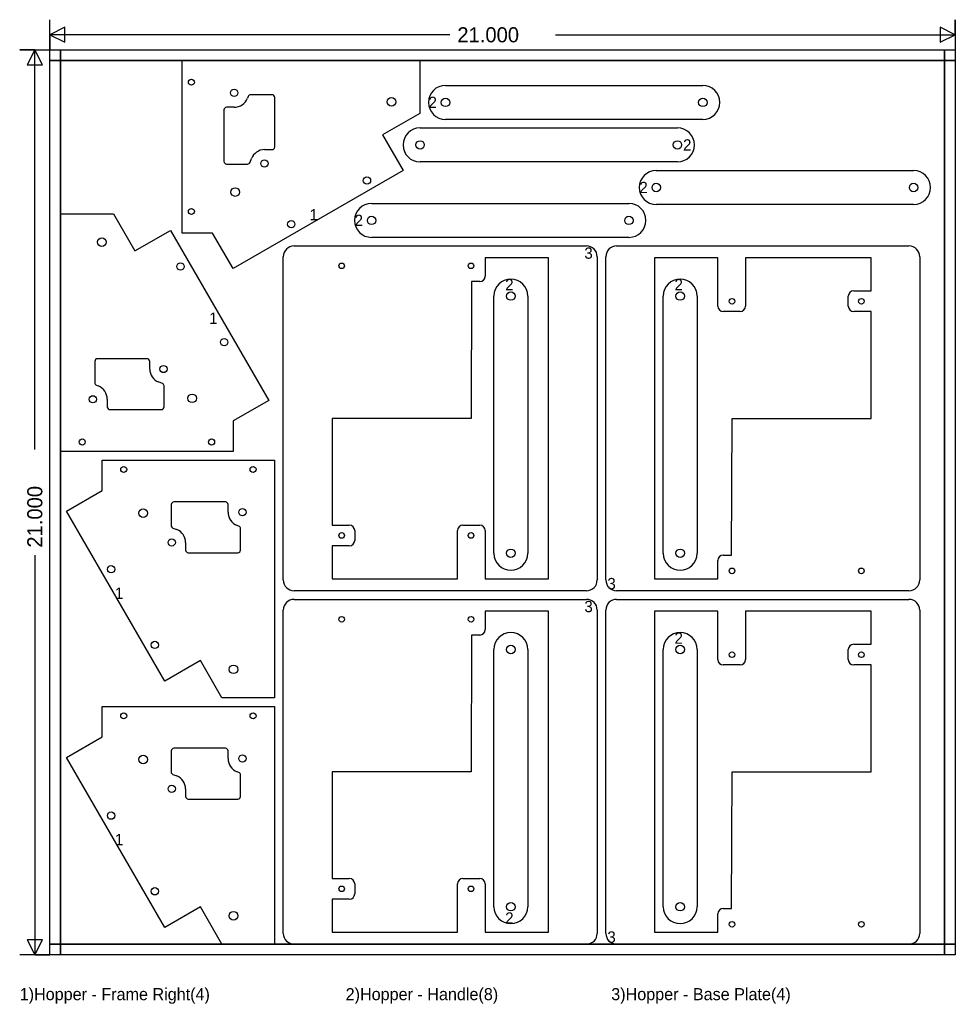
# Model space of a CAD drawing. Extents: x -0.7 to 21, y -1.1 to 21.7.
import ezdxf

# ---------------------------------------------------------------- set-up
doc = ezdxf.new("R2010")
doc.units = 0
doc.layers.get('0').update_dxf_attribs({"color": 251, "linetype": 'CONTINUOUS'})
doc.layers.add('NESTS', color=1, linetype='CONTINUOUS')

msp = doc.modelspace()

# ---------------------------------------------------------------- linework, layer by layer
at = {"color": 9}
for p, q in [((0, 0), (0, 21)), ((0, 21), (21, 21)), ((21, 21), (21, 0)), ((21, 0), (0, 0))]:
    msp.add_line(p, q, dxfattribs=at)
at = {"color": 14}
for p, q in [((0.25, 0), (0.25, 21)), ((0.25, 21), (0.25, 0)), ((20.75, 0), (20.75, 21)), ((20.75, 21), (20.75, 0)), ((0, 20.75), (21, 20.75)), ((21, 20.75), (0, 20.75)), ((0, 0.25), (21, 0.25)), ((21, 0.25), (0, 0.25))]:
    msp.add_line(p, q, dxfattribs=at)
at = {"color": 12}
for points in [[(9.275, 21.35), (0, 21.35), (0.35, 21.175), (0.35, 21.525), (0, 21.35), (0, 21), (0, 21.7)], [(11.725, 21.35), (21, 21.35), (20.65, 21.525), (20.65, 21.175), (21, 21.35), (21, 21.7), (21, 21)], [(-0.35, 11.725), (-0.35, 21), (-0.525, 20.65), (-0.175, 20.65), (-0.35, 21), (-0.7, 21), (0, 21)], [(-0.35, 9.275), (-0.35, 0), (-0.175, 0.35), (-0.525, 0.35), (-0.35, 0), (0, 0), (-0.7, 0)]]:
    msp.add_lwpolyline(points, dxfattribs=at)
at = {"layer": 'NESTS', "color": 7}
for p, q in [((3.0647, 16.75), (3.0647, 20.75)), ((3.0647, 20.75), (8.5811, 20.75)), ((8.5811, 20.75), (8.5811, 19.527)), ((9.1748, 20.1749), (15.1436, 20.1749)), ((4.599, 19.9184), (4.5846, 19.8814)), ((5.1521, 19.9581), (4.6572, 19.9581)), ((5.2146, 18.7471), (5.2146, 19.8956)), ((4.2736, 19.6692), (4.0986, 19.6692)), ((4.0361, 19.6067), (4.0361, 18.4137)), ((8.5811, 19.527), (7.715, 19.027)), ((15.1436, 19.3875), (9.1748, 19.3875)), ((7.715, 19.027), (8.192, 18.2009)), ((8.5854, 19.1875), (14.5542, 19.1875)), ((4.9764, 18.6846), (5.1521, 18.6846)), ((4.0986, 18.3512), (4.584, 18.3512)), ((4.6422, 18.3909), (4.6773, 18.4806)), ((14.5542, 18.4001), (8.5854, 18.4001)), ((8.192, 18.2009), (4.2481, 15.9239)), ((14.0644, 18.2001), (20.0332, 18.2001)), ((7.4619, 17.4374), (13.4307, 17.4374)), ((20.0332, 17.4127), (14.0644, 17.4127)), ((0.25, 11.6827), (0.25, 17.1991)), ((0.25, 17.1991), (1.473, 17.1991)), ((1.473, 17.1991), (1.973, 16.3331)), ((1.973, 16.3331), (2.7991, 16.81)), ((2.7991, 16.81), (5.0761, 12.8662)), ((3.7712, 16.75), (3.0647, 16.75)), ((4.2481, 15.9239), (3.7712, 16.75)), ((5.6629, 16.45), (12.4443, 16.45)), ((13.4307, 16.65), (7.4619, 16.65)), ((13.1444, 16.45), (19.9258, 16.45)), ((5.4129, 8.7), (5.4129, 16.2)), ((11.5637, 16.1742), (10.0975, 16.1742)), ((10.0975, 16.1742), (10.0975, 15.7475)), ((11.5637, 8.7258), (11.5637, 16.1742)), ((12.6943, 16.2), (12.6943, 8.7)), ((12.8944, 8.7), (12.8944, 16.2)), ((15.4912, 16.1742), (14.025, 16.1742)), ((14.025, 16.1742), (14.025, 8.7258)), ((15.4912, 15.0527), (15.4912, 16.1742)), ((19.0452, 16.1742), (16.1348, 16.1742)), ((16.1348, 16.1742), (16.1348, 15.0527)), ((19.0452, 15.4088), (19.0452, 16.1742)), ((20.1758, 16.2), (20.1758, 8.7)), ((9.7757, 15.6225), (9.7677, 12.45)), ((9.9725, 15.6225), (9.7757, 15.6225)), ((18.6439, 15.4088), (19.0452, 15.4088)), ((10.2975, 9.3195), (10.2975, 15.2883)), ((11.0849, 15.2883), (11.0849, 9.3195)), ((14.225, 9.3195), (14.225, 15.2883)), ((15.0124, 15.2883), (15.0124, 9.3195)), ((18.5189, 15.0527), (18.5189, 15.2838)), ((16.0098, 14.9277), (15.6162, 14.9277)), ((19.0452, 14.9277), (18.6439, 14.9277)), ((19.0452, 12.45), (19.0452, 14.9277)), ((1.0419, 13.7702), (1.0419, 13.2753)), ((2.2529, 13.8327), (1.1044, 13.8327)), ((2.3154, 13.5945), (2.3154, 13.7702)), ((2.609, 13.2603), (2.5194, 13.2954)), ((1.0816, 13.2171), (1.1186, 13.2026)), ((2.6488, 12.7166), (2.6488, 13.2021)), ((1.3308, 12.8916), (1.3308, 12.7166)), ((5.0761, 12.8662), (4.25, 12.3893)), ((1.3933, 12.6541), (2.5863, 12.6541)), ((4.25, 12.3893), (4.25, 11.6827)), ((9.7677, 12.45), (6.5435, 12.45)), ((6.5435, 12.45), (6.5435, 9.9723)), ((15.813, 9.2775), (15.821, 12.45)), ((15.821, 12.45), (19.0452, 12.45)), ((4.25, 11.6827), (0.25, 11.6827)), ((1.2129, 10.7762), (1.2129, 11.4827)), ((1.2129, 11.4827), (5.2129, 11.4827)), ((5.2129, 11.4827), (5.2129, 5.9664)), ((0.3868, 10.2993), (1.2129, 10.7762)), ((4.0696, 10.5114), (2.8766, 10.5114)), ((2.6638, 6.3555), (0.3868, 10.2993)), ((2.8141, 10.4489), (2.8141, 9.9634)), ((4.1321, 10.2739), (4.1321, 10.4489)), ((2.8538, 9.9052), (2.9435, 9.8701)), ((4.3813, 9.9484), (4.3443, 9.9629)), ((4.421, 9.3953), (4.421, 9.8902)), ((6.5435, 9.9723), (6.9448, 9.9723)), ((7.0698, 9.8473), (7.0698, 9.6162)), ((9.4538, 8.7258), (9.4538, 9.8473)), ((9.5788, 9.9723), (9.9725, 9.9723)), ((10.0975, 9.8473), (10.0975, 8.7258)), ((3.1475, 9.571), (3.1475, 9.3953)), ((6.9448, 9.4912), (6.5435, 9.4912)), ((6.5435, 9.4912), (6.5435, 8.7258)), ((3.21, 9.3328), (4.3585, 9.3328)), ((15.4912, 8.7258), (15.4912, 9.1525)), ((15.6162, 9.2775), (15.813, 9.2775)), ((6.5435, 8.7258), (9.4538, 8.7258)), ((10.0975, 8.7258), (11.5637, 8.7258)), ((14.025, 8.7258), (15.4912, 8.7258)), ((12.4443, 8.45), (5.6629, 8.45)), ((5.6629, 8.25), (12.4443, 8.25)), ((13.1443, 8.25), (19.9258, 8.25)), ((19.9258, 8.45), (13.1444, 8.45)), ((5.4129, 0.5), (5.4129, 8)), ((12.6943, 8), (12.6943, 0.5)), ((12.8943, 0.5), (12.8943, 8)), ((20.1758, 8), (20.1758, 0.5)), ((11.5637, 7.9742), (10.0975, 7.9742)), ((10.0975, 7.9742), (10.0975, 7.5475)), ((11.5637, 0.5258), (11.5637, 7.9742)), ((15.4911, 7.9742), (14.0249, 7.9742)), ((14.0249, 7.9742), (14.0249, 0.5258)), ((15.4911, 6.8527), (15.4911, 7.9742)), ((19.0452, 7.9742), (16.1348, 7.9742)), ((16.1348, 7.9742), (16.1348, 6.8527)), ((19.0452, 7.2088), (19.0452, 7.9742)), ((9.7757, 7.4225), (9.7677, 4.25)), ((9.9725, 7.4225), (9.7757, 7.4225)), ((10.2975, 1.1195), (10.2975, 7.0883)), ((11.0849, 7.0883), (11.0849, 1.1195)), ((14.2249, 1.1195), (14.2249, 7.0883)), ((15.0123, 7.0883), (15.0123, 1.1195)), ((18.5189, 6.8527), (18.5189, 7.0838)), ((18.6439, 7.2088), (19.0452, 7.2088)), ((3.4899, 6.8324), (2.6638, 6.3555)), ((3.9899, 5.9664), (3.4899, 6.8324)), ((16.0098, 6.7277), (15.6161, 6.7277)), ((19.0452, 6.7277), (18.6439, 6.7277)), ((19.0452, 4.25), (19.0452, 6.7277)), ((5.2129, 5.9664), (3.9899, 5.9664)), ((1.2129, 5.0599), (1.2129, 5.7664)), ((1.2129, 5.7664), (5.2129, 5.7664)), ((5.2129, 5.7664), (5.2129, 0.25)), ((0.3868, 4.5829), (1.2129, 5.0599)), ((2.6638, 0.6391), (0.3868, 4.5829)), ((2.8141, 4.7325), (2.8141, 4.247)), ((4.0696, 4.795), (2.8766, 4.795)), ((4.1321, 4.5575), (4.1321, 4.7325)), ((2.8538, 4.1888), (2.9435, 4.1537)), ((4.3813, 4.232), (4.3443, 4.2465)), ((4.421, 3.6789), (4.421, 4.1738)), ((9.7677, 4.25), (6.5435, 4.25)), ((6.5435, 4.25), (6.5435, 1.7723)), ((15.813, 1.0775), (15.821, 4.25)), ((15.821, 4.25), (19.0452, 4.25)), ((3.1475, 3.8546), (3.1475, 3.6789)), ((3.21, 3.6164), (4.3585, 3.6164)), ((6.5435, 1.7723), (6.9448, 1.7723)), ((7.0698, 1.6473), (7.0698, 1.4162)), ((9.4538, 0.5258), (9.4538, 1.6473)), ((9.5788, 1.7723), (9.9725, 1.7723)), ((10.0975, 1.6473), (10.0975, 0.5258)), ((6.9448, 1.2912), (6.5435, 1.2912)), ((6.5435, 1.2912), (6.5435, 0.5258)), ((3.4899, 1.116), (2.6638, 0.6391)), ((3.9899, 0.25), (3.4899, 1.116)), ((15.4911, 0.5258), (15.4911, 0.9525)), ((15.6161, 1.0775), (15.813, 1.0775)), ((6.5435, 0.5258), (9.4538, 0.5258)), ((10.0975, 0.5258), (11.5637, 0.5258)), ((14.0249, 0.5258), (15.4911, 0.5258)), ((5.2129, 0.25), (3.9899, 0.25)), ((12.4443, 0.25), (5.6629, 0.25)), ((19.9258, 0.25), (13.1443, 0.25))]:
    msp.add_line(p, q, dxfattribs=at)
for centre, radius in [((3.2834, 20.25), 0.07), ((4.2736, 20.0032), 0.084), ((7.9208, 19.7939), 0.1), ((9.1748, 19.7812), 0.0984), ((15.1436, 19.7812), 0.0984), ((8.5854, 18.7938), 0.0984), ((14.5542, 18.7938), 0.0984), ((4.9764, 18.3634), 0.084), ((7.3548, 17.9701), 0.085), ((14.0644, 17.8064), 0.0984), ((20.0332, 17.8064), 0.0984), ((4.2965, 17.7014), 0.1), ((3.2834, 17.25), 0.07), ((7.4619, 17.0437), 0.0984), ((13.4307, 17.0437), 0.0984), ((5.5991, 16.9565), 0.085), ((1.2061, 16.5389), 0.1), ((3.0299, 15.9729), 0.085), ((6.7677, 15.9888), 0.065), ((9.7677, 15.9888), 0.065), ((10.6912, 15.2883), 0.0984), ((14.6187, 15.2883), 0.0984), ((15.821, 15.1665), 0.065), ((18.821, 15.1665), 0.065), ((4.0435, 14.2171), 0.085), ((2.6366, 13.5945), 0.084), ((0.9968, 12.8916), 0.084), ((3.2986, 12.9146), 0.1), ((0.75, 11.9015), 0.07), ((3.75, 11.9015), 0.07), ((1.7129, 11.264), 0.07), ((4.7129, 11.264), 0.07), ((2.1643, 10.2509), 0.1), ((4.4661, 10.2739), 0.084), ((2.8263, 9.571), 0.084), ((6.7677, 9.7335), 0.065), ((9.7677, 9.7335), 0.065), ((10.6912, 9.3195), 0.0984), ((14.6187, 9.3195), 0.0984), ((1.4194, 8.9484), 0.085), ((15.821, 8.9112), 0.065), ((18.821, 8.9112), 0.065), ((6.7677, 7.7888), 0.065), ((9.7677, 7.7888), 0.065), ((2.433, 7.1926), 0.085), ((10.6912, 7.0883), 0.0984), ((14.6186, 7.0883), 0.0984), ((15.821, 6.9665), 0.065), ((18.821, 6.9665), 0.065), ((4.2568, 6.6266), 0.1), ((1.7129, 5.5476), 0.07), ((4.7129, 5.5476), 0.07), ((2.1643, 4.5346), 0.1), ((4.4661, 4.5575), 0.084), ((2.8263, 3.8546), 0.084), ((1.4194, 3.232), 0.085), ((2.433, 1.4763), 0.085), ((6.7677, 1.5335), 0.065), ((9.7677, 1.5335), 0.065), ((10.6912, 1.1195), 0.0984), ((14.6186, 1.1195), 0.0984), ((4.2568, 0.9102), 0.1), ((15.821, 0.7112), 0.065), ((18.821, 0.7112), 0.065)]:
    msp.add_circle(centre, radius, dxfattribs=at)
for centre, radius, start, end in [((9.1748, 19.7812), 0.3937, 90, 270), ((15.1436, 19.7812), 0.3937, 270, 90), ((4.2736, 20.0032), 0.334, 270, 338.6093), ((4.6572, 19.8956), 0.0625, 90, 158.6098), ((5.1521, 19.8956), 0.0625, 0, 90), ((4.0986, 19.6067), 0.0625, 90, 180), ((8.5854, 18.7938), 0.3937, 90, 270), ((14.5542, 18.7938), 0.3937, 270, 90), ((5.1521, 18.7471), 0.0625, 270, 360), ((4.9764, 18.3634), 0.3212, 90, 158.6093), ((4.0986, 18.4137), 0.0625, 180, 270), ((4.584, 18.4137), 0.0625, 270, 338.61), ((14.0644, 17.8064), 0.3937, 90, 270), ((20.0332, 17.8064), 0.3937, 270, 90), ((7.4619, 17.0437), 0.3937, 90, 270), ((13.4307, 17.0437), 0.3937, 270, 90), ((5.6629, 16.2), 0.25, 90, 180), ((12.4443, 16.2), 0.25, 0, 90), ((13.1444, 16.2), 0.25, 90, 180), ((19.9258, 16.2), 0.25, 0, 90), ((9.9725, 15.7475), 0.125, 270, 360), ((10.6912, 15.2883), 0.3937, 0, 180), ((14.6187, 15.2883), 0.3937, 0, 180), ((18.6439, 15.2838), 0.125, 90, 180), ((15.6162, 15.0527), 0.125, 180, 270), ((16.0098, 15.0527), 0.125, 270, 360), ((18.6439, 15.0527), 0.125, 180, 270), ((1.1044, 13.7702), 0.0625, 90, 180), ((2.2529, 13.7702), 0.0625, 0, 90), ((2.6366, 13.5945), 0.3212, 180, 248.6092), ((1.1044, 13.2753), 0.0625, 180, 248.6091), ((2.5863, 13.2021), 0.0625, 0, 68.6092), ((0.9968, 12.8916), 0.334, 0, 68.6092), ((1.3933, 12.7166), 0.0625, 180, 270), ((2.5863, 12.7166), 0.0625, 270, 360), ((2.8766, 10.4489), 0.0625, 90, 180), ((4.0696, 10.4489), 0.0625, 0, 90), ((4.4661, 10.2739), 0.334, 180, 248.6093), ((2.8766, 9.9634), 0.0625, 180, 248.6089), ((2.8263, 9.571), 0.3212, 0, 68.6092), ((4.3585, 9.8902), 0.0625, 0, 68.6092), ((6.9448, 9.8473), 0.125, 0, 90), ((9.5788, 9.8473), 0.125, 90, 180), ((9.9725, 9.8473), 0.125, 0, 90), ((6.9448, 9.6162), 0.125, 270, 360), ((3.21, 9.3953), 0.0625, 180, 270), ((4.3585, 9.3953), 0.0625, 270, 360), ((10.6912, 9.3195), 0.3937, 180, 360), ((14.6187, 9.3195), 0.3937, 180, 360), ((15.6162, 9.1525), 0.125, 90, 180), ((5.6629, 8.7), 0.25, 180, 270), ((12.4443, 8.7), 0.25, 270, 360), ((13.1444, 8.7), 0.25, 180, 270), ((19.9258, 8.7), 0.25, 270, 360), ((5.6629, 8), 0.25, 90, 180), ((12.4443, 8), 0.25, 0, 90), ((13.1443, 8), 0.25, 90, 180), ((19.9258, 8), 0.25, 0, 90), ((9.9725, 7.5475), 0.125, 270, 360), ((10.6912, 7.0883), 0.3937, 0, 180), ((14.6186, 7.0883), 0.3937, 0, 180), ((18.6439, 7.0838), 0.125, 90, 180), ((15.6161, 6.8527), 0.125, 180, 270), ((16.0098, 6.8527), 0.125, 270, 360), ((18.6439, 6.8527), 0.125, 180, 270), ((2.8766, 4.7325), 0.0625, 90, 180), ((4.0696, 4.7325), 0.0625, 0, 90), ((4.4661, 4.5575), 0.334, 180, 248.6093), ((2.8766, 4.247), 0.0625, 180, 248.6089), ((2.8263, 3.8546), 0.3212, 0, 68.6092), ((4.3585, 4.1738), 0.0625, 0, 68.609), ((3.21, 3.6789), 0.0625, 180, 270), ((4.3585, 3.6789), 0.0625, 270, 360), ((6.9448, 1.6473), 0.125, 0, 90), ((9.5788, 1.6473), 0.125, 90, 180), ((9.9725, 1.6473), 0.125, 0, 90), ((6.9448, 1.4162), 0.125, 270, 360), ((10.6912, 1.1195), 0.3937, 180, 360), ((14.6186, 1.1195), 0.3937, 180, 360), ((15.6161, 0.9525), 0.125, 90, 180), ((5.6629, 0.5), 0.25, 180, 270), ((12.4443, 0.5), 0.25, 270, 360), ((13.1443, 0.5), 0.25, 180, 270), ((19.9258, 0.5), 0.25, 270, 360)]:
    msp.add_arc(centre, radius, start, end, dxfattribs=at)

# ---------------------------------------------------------------- texts
at = {"color": 12}
msp.add_text('21.000', height=0.35, dxfattribs=at).set_placement((9.45, 21.175))
at = {"color": 13}
for s, height, p in [('2', 0.2625, (8.7811, 19.6499)), ('2', 0.2625, (14.6854, 18.6625)), ('2', 0.2625, (13.6707, 17.6751)), ('1', 0.2625, (6.0232, 17.0448)), ('2', 0.2625, (7.0682, 16.9125)), ('3', 0.2625, (12.397, 16.1527)), ('2', 0.2625, (10.56, 15.4195)), ('2', 0.2625, (14.4874, 15.4195)), ('1', 0.2625, (3.6927, 14.6412)), ('3', 0.2625, (12.9291, 8.4848)), ('1', 0.2625, (1.5077, 8.2618)), ('3', 0.2625, (12.397, 7.9527)), ('2', 0.2625, (14.4874, 7.2195)), ('1', 0.2625, (1.5077, 2.5454)), ('2', 0.2625, (10.56, 0.7258)), ('3', 0.2625, (12.9291, 0.2848)), ('1)Hopper - Frame Right(4)', 0.28, (-0.7, -1.05)), ('2)Hopper - Handle(8)', 0.28, (6.86, -1.05)), ('3)Hopper - Base Plate(4)', 0.28, (13.02, -1.05))]:
    msp.add_text(s, height=height, dxfattribs=at).set_placement(p)
at = {"color": 12}
msp.add_text('21.000', height=0.35, rotation=90, dxfattribs=at).set_placement((-0.175, 9.45))

doc.saveas('drawing.dxf')
